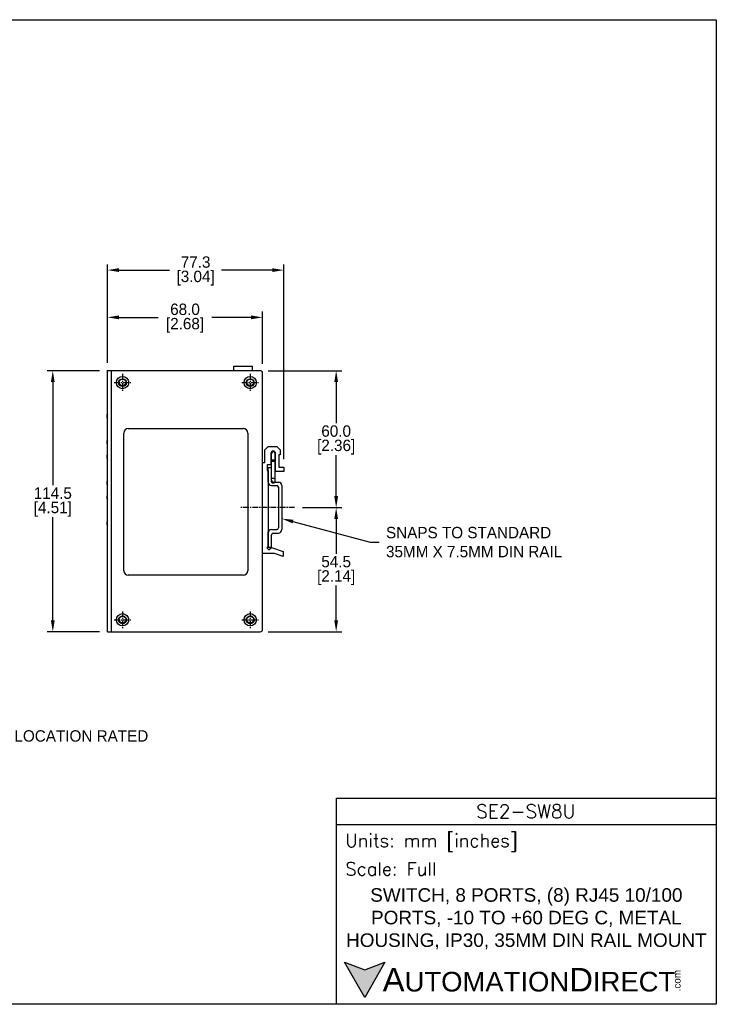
# Model space of a CAD drawing. Header units: inches. Extents: x 0 to 559, y 0 to 432.
# Tile 2 of 2: x 253 to 559, y 0 to 432. Entities that reach past the tile are written whole.
import ezdxf
from ezdxf import colors
from ezdxf.entities.mleader import LeaderData, LeaderLine
from ezdxf.math import Vec2, Vec3

# ---------------------------------------------------------------- set-up
doc = ezdxf.new("R2010")
doc.units = ezdxf.units.IN
doc.header["$LTSCALE"] = 10
doc.header["$MEASUREMENT"] = 0
doc.linetypes.add('CENTER', pattern=[0.4, 0.25, -0.05, 0.05, -0.05])
for name, color, linetype in [('CENTER', 40, 'CENTER'), ('DIMENSIONS', 140, 'Continuous'), ('TEXT', 140, 'Continuous')]:
    doc.layers.add(name, color=color, linetype=linetype)
doc.styles.add('ROMANS', font='romans.shx')
doc.styles.add('型式1', font='txt')
doc.dimstyles.get("Standard").update_dxf_attribs({"dimtxt": 5, "dimasz": 5, "dimexe": 2.5, "dimexo": 3.5, "dimgap": 1, "dimtad": 0, "dimtih": 1, "dimtoh": 1, "dimdec": 1, "dimzin": 0, "dimdsep": 46, "dimtxsty": 'Standard', "dimcen": 0, "dimadec": 0, "dimazin": 0, "dimtfac": 1, "dimtdec": 1, "dimtofl": 0, "dimtmove": 0, "dimatfit": 3, "dimfxl": 1, "dimtolj": 1, "dimtzin": 0, "dimarcsym": 0})

# ---------------------------------------------------------------- blocks, each defined once
blk = doc.blocks.new('*D20')
at = {"layer": 'DEFPOINTS', "color": 0, "transparency": 16777216}
for p in [(359.79, 301.26), (291.79, 278.13), (359.79, 277.38)]:
    blk.add_point(p, dxfattribs=at)
at = {"layer": 'DIMENSIONS', "color": 0, "lineweight": -2, "transparency": 16777216}
for p, q in [((291.79, 281.63), (291.79, 303.76)), ((359.79, 280.88), (359.79, 303.76)), ((296.79, 301.26), (313.95, 301.26)), ((354.79, 301.26), (337.62, 301.26))]:
    blk.add_line(p, q, dxfattribs=at)
at = {"layer": 'DIMENSIONS', "color": 0, "transparency": 16777216}
for points in [[(296.79, 302.1), (296.79, 300.43), (291.79, 301.26)], [(354.79, 302.1), (354.79, 300.43), (359.79, 301.26)]]:
    blk.add_solid(points, dxfattribs=at)
at = {"layer": 'DIMENSIONS', "color": 0, "transparency": 16777216, "char_height": 5, "attachment_point": 5}
for s, insert in [('\\A1;68.0', (325.79, 304.76)), ('\\A1;[2.68]', (325.79, 297.76))]:
    blk.add_mtext(s, dxfattribs=dict(at, insert=insert))
blk = doc.blocks.new('*D22')
at = {"layer": 'DEFPOINTS', "color": 0, "transparency": 16777216}
for p in [(291.79, 277.88), (267.8, 163.38), (291.79, 163.38)]:
    blk.add_point(p, dxfattribs=at)
at = {"layer": 'DIMENSIONS', "color": 0, "lineweight": -2, "transparency": 16777216}
for p, q in [((288.29, 277.88), (265.3, 277.88)), ((267.8, 272.88), (267.8, 227.63)), ((267.8, 168.38), (267.8, 213.63)), ((288.29, 163.38), (265.3, 163.38))]:
    blk.add_line(p, q, dxfattribs=at)
at = {"layer": 'DIMENSIONS', "color": 0, "transparency": 16777216}
for points in [[(266.97, 272.88), (268.64, 272.88), (267.8, 277.88)], [(266.97, 168.38), (268.64, 168.38), (267.8, 163.38)]]:
    blk.add_solid(points, dxfattribs=at)
at = {"layer": 'DIMENSIONS', "color": 0, "transparency": 16777216, "char_height": 5, "attachment_point": 5}
for s, insert in [('\\A1;114.5', (267.8, 224.13)), ('\\A1;[4.51]', (267.8, 217.13))]:
    blk.add_mtext(s, dxfattribs=dict(at, insert=insert))
blk = doc.blocks.new('*D23')
at = {"layer": 'DEFPOINTS', "color": 0, "transparency": 16777216}
for p in [(358.79, 277.88), (392.08, 277.88), (373.83, 217.85)]:
    blk.add_point(p, dxfattribs=at)
at = {"layer": 'DIMENSIONS', "color": 0, "lineweight": -2, "transparency": 16777216}
for p, q in [((362.29, 277.88), (369.02, 277.88)), ((369.15, 277.88), (394.58, 277.88)), ((392.08, 272.88), (392.08, 254.87)), ((392.08, 222.85), (392.08, 240.87)), ((377.33, 217.85), (394.58, 217.85))]:
    blk.add_line(p, q, dxfattribs=at)
at = {"layer": 'DIMENSIONS', "color": 0, "transparency": 16777216}
for points in [[(391.25, 272.88), (392.91, 272.88), (392.08, 277.88)], [(391.25, 222.85), (392.91, 222.85), (392.08, 217.85)]]:
    blk.add_solid(points, dxfattribs=at)
at = {"layer": 'DIMENSIONS', "color": 0, "transparency": 16777216, "char_height": 5, "attachment_point": 5}
for s, insert in [('\\A1;60.0', (392.08, 251.37)), ('\\A1;[2.36]', (392.08, 244.37))]:
    blk.add_mtext(s, dxfattribs=dict(at, insert=insert))
blk = doc.blocks.new('*D24')
at = {"layer": 'DEFPOINTS', "color": 0, "transparency": 16777216}
for p in [(373.83, 217.85), (392.08, 217.85), (358.79, 163.38)]:
    blk.add_point(p, dxfattribs=at)
at = {"layer": 'DIMENSIONS', "color": 0, "lineweight": -2, "transparency": 16777216}
for p, q in [((377.33, 217.85), (394.58, 217.85)), ((392.08, 212.85), (392.08, 197.62)), ((392.08, 168.38), (392.08, 183.62)), ((362.29, 163.38), (394.58, 163.38))]:
    blk.add_line(p, q, dxfattribs=at)
at = {"layer": 'DIMENSIONS', "color": 0, "transparency": 16777216}
for points in [[(391.25, 212.85), (392.91, 212.85), (392.08, 217.85)], [(391.25, 168.38), (392.91, 168.38), (392.08, 163.38)]]:
    blk.add_solid(points, dxfattribs=at)
at = {"layer": 'DIMENSIONS', "color": 0, "transparency": 16777216, "char_height": 5, "attachment_point": 5}
for s, insert in [('\\A1;54.5', (392.08, 194.12)), ('\\A1;[2.14]', (392.08, 187.12))]:
    blk.add_mtext(s, dxfattribs=dict(at, insert=insert))
blk = doc.blocks.new('*D25')
at = {"layer": 'DEFPOINTS', "color": 0, "transparency": 16777216}
for p in [(369.09, 321.98), (291.79, 277.88), (369.09, 235.63)]:
    blk.add_point(p, dxfattribs=at)
at = {"layer": 'DIMENSIONS', "color": 0, "lineweight": -2, "transparency": 16777216}
for p, q in [((291.79, 281.38), (291.79, 324.48)), ((369.09, 239.13), (369.09, 324.48)), ((296.79, 321.98), (319.02, 321.98)), ((364.09, 321.98), (341.85, 321.98))]:
    blk.add_line(p, q, dxfattribs=at)
at = {"layer": 'DIMENSIONS', "color": 0, "transparency": 16777216}
for points in [[(296.79, 322.82), (296.79, 321.15), (291.79, 321.98)], [(364.09, 322.82), (364.09, 321.15), (369.09, 321.98)]]:
    blk.add_solid(points, dxfattribs=at)
at = {"layer": 'DIMENSIONS', "color": 0, "transparency": 16777216, "char_height": 5, "attachment_point": 5}
for s, insert in [('\\A1;77.3', (330.44, 325.48)), ('\\A1;[3.04]', (330.44, 318.48))]:
    blk.add_mtext(s, dxfattribs=dict(at, insert=insert))

msp = doc.modelspace()

# ---------------------------------------------------------------- hatches: boundary and pattern name
at = {"layer": 'TEXT'}
msp.add_hatch(color=256, dxfattribs=at).paths.add_polyline_path([(413.49, 18.42), (404.62, 15.19), (395.75, 18.42), (404.62, 3.05)])

# ---------------------------------------------------------------- linework, layer by layer
for p, q in [((291.79, 163.38), (291.79, 278.13)), ((293.52, 277.88), (291.79, 277.88)), ((293.52, 163.38), (293.52, 277.88)), ((358.79, 277.88), (293.52, 277.88)), ((347.19, 277.88), (347.19, 279.88)), ((347.19, 279.88), (355.19, 279.88)), ((355.19, 279.88), (355.19, 277.88)), ((359.79, 277.38), (359.65, 277.38)), ((359.79, 276.88), (359.79, 277.38)), ((359.79, 164.13), (359.79, 277.13)), ((298.89, 190.13), (298.89, 250.53)), ((300.89, 252.53), (351.29, 252.53)), ((353.29, 250.53), (353.29, 190.13)), ((360.79, 243.13), (362.29, 244.63)), ((360.79, 237.63), (360.79, 243.13)), ((362.29, 244.63), (365.99, 244.63)), ((365.99, 244.63), (367.49, 243.13)), ((367.49, 243.13), (367.49, 241.03)), ((359.79, 237.63), (360.79, 237.63)), ((363.49, 241.63), (363.49, 236.63)), ((363.74, 238.63), (363.74, 241.63)), ((363.74, 238.25), (363.74, 238.63)), ((364.49, 238.63), (363.74, 238.63)), ((363.74, 230.65), (363.74, 238.25)), ((363.74, 238.25), (365.24, 238.25)), ((365.24, 238.63), (364.49, 238.63)), ((365.24, 241.63), (365.24, 238.63)), ((365.24, 238.63), (365.24, 238.25)), ((365.24, 238.25), (365.24, 230.65)), ((365.49, 233.63), (365.49, 241.63)), ((367.49, 241.03), (366.99, 241.03)), ((366.99, 241.03), (366.99, 235.63)), ((361.79, 236.63), (361.79, 234.13)), ((363.49, 236.63), (361.79, 236.63)), ((361.79, 234.13), (362.29, 234.13)), ((362.29, 229.02), (362.29, 235.35)), ((362.29, 235.35), (363.79, 235.35)), ((362.29, 234.13), (362.29, 200.85)), ((363.79, 229.82), (363.79, 235.35)), ((369.09, 233.63), (365.49, 233.63)), ((366.99, 235.63), (369.09, 235.63)), ((369.09, 235.63), (369.09, 233.63)), ((364.59, 229.02), (366.79, 229.02)), ((363.79, 227.52), (365.99, 227.52)), ((366.79, 226.72), (366.79, 208.99)), ((368.29, 227.52), (368.29, 208.19)), ((363.79, 208.19), (365.99, 208.19)), ((362.29, 200.35), (362.29, 207.19)), ((362.29, 200.35), (362.29, 206.69)), ((363.79, 200.35), (363.79, 205.89)), ((364.59, 206.69), (366.79, 206.69)), ((362.29, 200.85), (361.67, 200.23)), ((361.67, 200.23), (362.62, 199.29)), ((363.79, 200.35), (362.29, 200.35)), ((362.62, 199.29), (363.69, 200.35)), ((363.69, 200.35), (368.79, 198.56)), ((365.1, 197.63), (359.79, 197.63)), ((368.79, 196.33), (365.1, 197.63)), ((368.79, 198.56), (368.79, 196.33)), ((351.29, 188.13), (300.89, 188.13)), ((359.79, 163.88), (359.79, 164.38)), ((291.79, 163.38), (293.52, 163.38)), ((293.52, 163.38), (358.79, 163.38)), ((359.79, 163.88), (359.65, 163.88))]:
    msp.add_line(p, q)
at = {"flags": 128}
for points in [[(291.79, 256.91), (291.69, 257.09), (291.67, 257.13)], [(291.79, 239.11), (291.69, 239.29), (291.67, 239.33)], [(291.79, 221.31), (291.69, 221.49), (291.67, 221.53)]]:
    msp.add_lwpolyline(points, dxfattribs=at)
for centre, radius in [((298.39, 272.63), 2.7), ((298.39, 272.63), 1.7), ((298.39, 272.73), 1.5), ((354.39, 272.63), 2.7), ((354.39, 272.63), 1.7), ((354.39, 272.73), 1.5), ((298.39, 168.63), 2.7), ((298.39, 168.63), 1.7), ((298.39, 168.73), 1.5), ((354.39, 168.63), 2.7), ((354.39, 168.63), 1.7), ((354.39, 168.73), 1.5)]:
    msp.add_circle(centre, radius)
for centre, radius, start, end in [((358.79, 276.88), 1, 0, 90), ((293.49, 257.97), 2, 148.2117, 211.7883), ((300.89, 250.53), 2, 90, 180), ((351.29, 250.53), 2, 0, 90), ((293.49, 246.52), 2, 148.2117, 211.7883), ((364.49, 241.63), 1, 0, 180), ((364.49, 241.63), 0.75, 0, 180), ((293.49, 240.17), 2, 148.2117, 211.7883), ((293.49, 228.72), 2, 148.2117, 211.7883), ((363.79, 229.02), 1.5, 180, 270), ((364.59, 229.82), 0.8, 180, 270), ((366.79, 227.52), 1.5, 0, 90), ((365.99, 226.72), 0.8, 0, 90), ((293.49, 222.37), 2, 148.2117, 211.7883), ((293.49, 210.92), 2, 148.2117, 211.7883), ((363.79, 206.69), 1.5, 90, 180), ((365.99, 208.99), 0.8, 270, 0), ((366.79, 208.19), 1.5, 270, 0), ((364.59, 205.89), 0.8, 90, 180), ((300.89, 190.13), 2, 180, 270), ((351.29, 190.13), 2, 270, 0), ((358.79, 164.38), 1, 270, 0)]:
    msp.add_arc(centre, radius, start, end)
at = {"extrusion": (0, 0, -1)}
msp.add_ellipse((364.49, 230.65), major_axis=(-0.75, 0), ratio=0.15564, start_param=3.141593, end_param=6.283185, dxfattribs=at)
for points, knots in [([(363.74, 229.28), (363.74, 229.28), (363.74, 229.28), (363.74, 229.55), (363.74, 229.94), (363.74, 230.25), (363.74, 230.45), (363.74, 230.57), (363.74, 230.65)], [0, 0, 0, 0, 0.195502, 0.461645, 0.729399, 0.857588, 0.899091, 1, 1, 1, 1]), ([(365.24, 229.27), (365.23, 229.19), (365.22, 229.04), (365.12, 228.85), (365, 228.71), (364.87, 228.61), (364.72, 228.54), (364.56, 228.51), (364.4, 228.51), (364.23, 228.55), (364.06, 228.64), (363.9, 228.77), (363.77, 228.99), (363.75, 229.17), (363.74, 229.27)], [0, 0, 0, 0, 0.10193, 0.191022, 0.265767, 0.326723, 0.413463, 0.466842, 0.525788, 0.620192, 0.688233, 0.773782, 0.878352, 1, 1, 1, 1]), ([(365.24, 230.65), (365.24, 230.43), (365.24, 230.01), (365.24, 229.55), (365.24, 229.29), (365.24, 229.28), (365.24, 229.28)], [0, 0, 0, 0, 0.276712, 0.545191, 0.814272, 1, 1, 1, 1])]:
    msp.add_open_spline(points, degree=3, knots=knots)
at = {"layer": 'CENTER'}
for p, q in [((298.39, 276.43), (298.39, 269.03)), ((354.39, 276.43), (354.39, 269.03)), ((294.69, 272.73), (302.09, 272.73)), ((350.69, 272.73), (358.09, 272.73)), ((373.83, 217.85), (350.08, 217.85)), ((294.69, 168.63), (302.09, 168.63)), ((298.39, 172.33), (298.39, 164.93)), ((350.69, 168.63), (358.09, 168.63)), ((354.39, 172.33), (354.39, 164.93))]:
    msp.add_line(p, q, dxfattribs=at)
at = {"layer": 'DEFPOINTS'}
msp.add_lwpolyline([(558.8, 0), (0, 0), (0, 431.8), (558.8, 431.8)], close=True, dxfattribs=at)
at = {"layer": 'TEXT'}
msp.add_line((392.18, 78.85), (558.8, 78.85), dxfattribs=at)
for points in [[(392.18, 0), (392.18, 90.33), (558.8, 90.33), (558.8, 0)], [(413.49, 18.42), (404.62, 3.05), (395.75, 18.42), (404.62, 15.19)]]:
    msp.add_lwpolyline(points, close=True, dxfattribs=at)

# ---------------------------------------------------------------- texts
at = {"layer": 'TEXT', "insert": (207.15, 120.19), "char_height": 5, "attachment_point": 1}
msp.add_mtext_dynamic_manual_height_columns('HAZARDOUS LOCATION RATED', width=363.4473, gutter_width=25, heights=[0], dxfattribs=at)
at = {"layer": 'TEXT'}
for s, insert, char_height, width, attachment_point, style in [('SE2-SW8U', (475.23, 84.67), 5.94, 111.8034, 5, 'ROMANS'), (' Units: mm [inches]', (392.18, 70.86), 5.7425, 166.6158, 4, 'ROMANS'), (' Scale: Full', (392.18, 59.38), 5.7425, 166.6158, 4, 'ROMANS'), ('{\\fArial|b0|i0|c0|p34;     \\H1.2x;A\\H0.8333x;UTOMATION\\H1.2x;D\\H0.8333x;IRECT}', (395.75, 10.73), 8.6137, 145.913, 4, '型式1')]:
    msp.add_mtext(s, dxfattribs=dict(at, insert=insert, char_height=char_height, width=width, attachment_point=attachment_point, style=style))
at = {"layer": 'TEXT', "insert": (475.49, 37.49), "char_height": 5.93959, "width": 161.3703, "attachment_point": 5}
msp.add_mtext('{\\fArial|b0|i0|c0|p34;SWITCH, 8 PORTS, (8) RJ45 10/100 PORTS, -10 TO +60 DEG C, METAL HOUSING, IP30, 35MM DIN RAIL MOUNT}', dxfattribs=at)
at = {"layer": 'TEXT', "insert": (540.01, 5.68), "char_height": 3.1009, "width": 9.1891, "attachment_point": 1, "rotation": 90, "style": '型式1'}
msp.add_mtext('{\\fArial|b0|i0|c0|p34;.com}', dxfattribs=at)

# ---------------------------------------------------------------- dimensions: what is measured, and where the dimension line sits
at = {"layer": 'DIMENSIONS'}
for base, p1, p2, picture, middle in [((369.09, 321.98), (291.79, 277.88), (369.09, 235.63), '*D25', (330.44, 321.98)), ((359.79, 301.26), (291.79, 278.13), (359.79, 277.38), '*D20', (325.79, 301.26))]:
    dim = msp.add_linear_dim(base=base, p1=p1, p2=p2, dimstyle='Standard', override={"dimpost": '\\X'}, dxfattribs=at)
    dim.commit()
    dim.dimension.update_dxf_attribs({"geometry": picture, "text_midpoint": middle})
for base, p1, p2, picture, middle in [((267.8, 163.38), (291.79, 277.88), (291.79, 163.38), '*D22', (267.8, 220.63)), ((392.08, 277.88), (373.83, 217.85), (358.79, 277.88), '*D23', (392.08, 247.87)), ((392.08, 217.85), (358.79, 163.38), (373.83, 217.85), '*D24', (392.08, 190.62))]:
    dim = msp.add_linear_dim(base=base, p1=p1, p2=p2, angle=90, dimstyle='Standard', override={"dimpost": '\\X'}, dxfattribs=at)
    dim.commit()
    dim.dimension.update_dxf_attribs({"geometry": picture, "text_midpoint": middle})

# ---------------------------------------------------------------- leaders
ml = msp.add_multileader_mtext('Standard', dxfattribs=at)
ml.set_content('SNAPS TO STANDARD\\P35MM X 7.5MM DIN RAIL', color=256)
ml.set_leader_properties()
ml.build(insert=Vec2(0, 0))
ml.multileader.update_dxf_attribs({"text_left_attachment_type": 2, "text_right_attachment_type": 2, "dogleg_length": 4, "arrow_head_size": 5})
ctx = ml.context
ctx.base_point, ctx.char_height, ctx.arrow_head_size, ctx.landing_gap_size, ctx.plane_origin = Vec3(410.94, 202.71), 5, 5, 3, Vec3(369.9, 212.99)
ctx.left_attachment, ctx.right_attachment = 2, 2
notes = []
notes.append((ctx, [(0, (1, 1, 0), (406.94, 202.71), (1, 0), 4, [(0, [(368.29, 212.99)], 0, [])])]))
ctx.mtext.insert, ctx.mtext.flow_direction = Vec3(413.94, 209.38), 5
for ctx, leaders in notes:
    for number, flags, end, landing, length, lines in leaders:
        leader = LeaderData()
        leader.index, (leader.has_last_leader_line, leader.has_dogleg_vector, leader.attachment_direction) = number, flags
        leader.last_leader_point, leader.dogleg_vector, leader.dogleg_length = Vec3(end), Vec3(landing), length
        for number, points, colour, breaks in lines:
            line = LeaderLine()
            line.index, line.vertices, line.color, line.breaks = number, Vec3.list(points), colors.encode_raw_color(colour), breaks
            leader.lines.append(line)
        ctx.leaders.append(leader)

doc.saveas('drawing.dxf')
